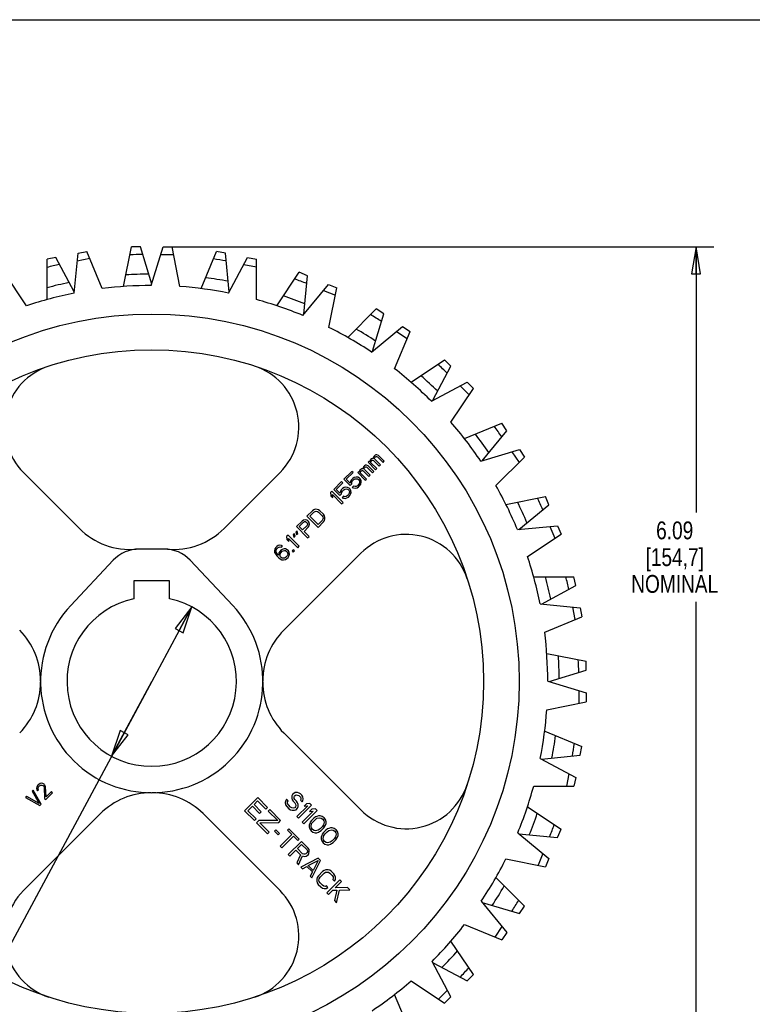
# Model space of a CAD drawing. Header units: inches. Extents: x 0 to 17, y 0 to 11.
# Tile 3 of 4: x 4.8 to 9.9, y 4.1 to 11. Entities that reach past the tile are written whole.
import ezdxf

# ---------------------------------------------------------------- set-up
doc = ezdxf.new("R2010")
doc.units = ezdxf.units.IN
doc.header["$LTSCALE"] = 0.935
doc.header["$MEASUREMENT"] = 0
doc.layers.get('0').update_dxf_attribs({"linetype": 'CONTINUOUS'})
doc.layers.add('ALL_FEATURES', color=7, linetype='CONTINUOUS')
doc.styles.get("Standard").update_dxf_attribs({"font": 'txt', "width": 0.8})
doc.styles.add('TEXTSTYLE_1', font='gdt', dxfattribs={"width": 0.8})
doc.dimstyles.new('DIMSTYLE_1', dxfattribs={"dimtxt": 0.125, "dimasz": 0.1875, "dimexe": 0.18, "dimexo": 0.0625, "dimgap": 0.09, "dimtad": 0, "dimtih": 1, "dimtoh": 1, "dimzin": 4, "dimdsep": 46, "dimtxsty": 'STANDARD', "dimblk": 'CLOSED', "dimblk1": 'CLOSED', "dimblk2": 'CLOSED', "dimcen": 0.09, "dimadec": 0, "dimazin": 0, "dimtp": 0.01, "dimtm": 0.01, "dimtfac": 1, "dimtofl": 0, "dimtmove": 0, "dimatfit": 3, "dimldrblk": 'CLOSED', "dimfxl": 1, "dimtolj": 1, "dimtzin": 4, "dimarcsym": 0})
doc.dimstyles.new('DIMSTYLE_2', dxfattribs={"dimtxt": 0.125, "dimasz": 0.1875, "dimexe": 0.18, "dimexo": 0.0625, "dimgap": 0.09, "dimtad": 0, "dimtih": 1, "dimtoh": 1, "dimzin": 4, "dimdsep": 46, "dimtxsty": 'STANDARD', "dimblk": 'CLOSED', "dimblk1": 'CLOSED', "dimblk2": 'CLOSED', "dimcen": 0.09, "dimadec": 0, "dimazin": 0, "dimtp": 0.01, "dimtm": 0.01, "dimtfac": 1, "dimtofl": 0, "dimtmove": 0, "dimatfit": 3, "dimldrblk": 'CLOSED', "dimfxl": 1, "dimtolj": 1, "dimtzin": 4, "dimarcsym": 0})

# ---------------------------------------------------------------- blocks, each defined once
blk = doc.blocks.new('_CLOSED')
at = {"color": 0, "linetype": 'BYBLOCK'}
for p, q in [((0, 0), (-1, 0.167)), ((-1, 0.167), (-1, -0.167)), ((-1, -0.167), (0, 0)), ((-1, 0), (0, 0))]:
    blk.add_line(p, q, dxfattribs=at)
blk = doc.blocks.new('*D1')
at = {"color": 3, "linetype": 'CONTINUOUS'}
for p, q in [((6.0059, 6.8844), (5.7242, 6.3617)), ((5.7242, 6.3617), (4.0276, 3.2138)), ((5.4425, 5.8391), (5.7242, 6.3617)), ((4.0276, 3.2138), (3.8401, 3.2138))]:
    blk.add_line(p, q, dxfattribs=at)
at = {"color": 3, "linetype": 'CONTINUOUS', "xscale": 0.1875, "yscale": 0.1875, "zscale": 0.1875}
for p, rotation in [((6.0059, 6.8844), 61.6771498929), ((5.4425, 5.8391), 241.6771498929)]:
    blk.add_blockref('_CLOSED', p, dxfattribs=dict(at, rotation=rotation))
at = {"color": 3, "linetype": 'CONTINUOUS', "insert": (3.5776, 3.2763), "char_height": 0.125, "width": 0.7, "attachment_point": 3, "line_spacing_factor": 0.9, "style": 'TEXTSTYLE_1'}
blk.add_mtext('{\\Fgdt;n}\\Ftxt;1.19\\P[30,2]\\PNOMINAL', dxfattribs=at)
blk = doc.blocks.new('*D2')
at = {"color": 3, "linetype": 'CONTINUOUS'}
for p, q in [((5.8662, 9.4074), (9.6644, 9.4074)), ((9.5394, 9.4074), (9.5394, 7.5463)), ((9.5394, 3.3161), (9.5394, 6.9213)), ((5.8662, 3.3161), (9.6644, 3.3161))]:
    blk.add_line(p, q, dxfattribs=at)
at = {"color": 3, "linetype": 'CONTINUOUS', "xscale": 0.1875, "yscale": 0.1875, "zscale": 0.1875}
for p, rotation in [((9.5394, 9.4074), 90), ((9.5394, 3.3161), 270)]:
    blk.add_blockref('_CLOSED', p, dxfattribs=dict(at, rotation=rotation))
at = {"color": 3, "linetype": 'CONTINUOUS', "insert": (9.3894, 7.4838), "char_height": 0.125, "width": 0.7, "attachment_point": 2, "line_spacing_factor": 0.9}
blk.add_mtext('6.09\\P[154,7]\\PNOMINAL', dxfattribs=at)

msp = doc.modelspace()

# ---------------------------------------------------------------- linework, layer by layer
at = {"color": 7, "linetype": 'CONTINUOUS'}
for p, q in [((0, 11), (17, 11)), ((5.7212, 9.1374), (5.8037, 9.4074)), ((5.8037, 9.4074), (5.8667, 9.4074)), ((5.9218, 9.1303), (5.8667, 9.4074)), ((5.1797, 9.0834), (5.208, 9.3644)), ((5.2026, 9.3103), (5.2901, 9.3277)), ((5.208, 9.3644), (5.2698, 9.3767)), ((5.3779, 9.1157), (5.2698, 9.3767)), ((5.7878, 9.3554), (5.8771, 9.3554)), ((6.2627, 9.0846), (6.3964, 9.3333)), ((6.3964, 9.3333), (6.4582, 9.3211)), ((6.4582, 9.0386), (6.4582, 9.3211)), ((6.3706, 9.2855), (6.4582, 9.2681)), ((4.8473, 8.9952), (4.6904, 9.2301)), ((6.7836, 8.9273), (6.9632, 9.1451)), ((6.9632, 9.1451), (7.0214, 9.121)), ((6.9663, 8.844), (7.0214, 9.121)), ((6.9286, 9.1032), (7.0111, 9.069)), ((7.2637, 8.6713), (7.4824, 8.8499)), ((7.4824, 8.8499), (7.5348, 8.8149)), ((7.4267, 8.554), (7.5348, 8.8149)), ((7.4403, 8.8155), (7.5145, 8.766)), ((7.6847, 8.3266), (7.934, 8.4591)), ((7.8861, 8.4336), (7.9491, 8.3705)), ((7.934, 8.4591), (7.9786, 8.4146)), ((7.8216, 8.1797), (7.9786, 8.4146)), ((7.2826, 7.9412), (7.2794, 7.9346)), ((7.2891, 7.9476), (7.2826, 7.9412)), ((7.2876, 7.9329), (7.2924, 7.9378)), ((7.2956, 7.9508), (7.2891, 7.9476)), ((7.2924, 7.9378), (7.2973, 7.9394)), ((7.3021, 7.9508), (7.2956, 7.9508)), ((7.2973, 7.9394), (7.3006, 7.9393)), ((7.3006, 7.9393), (7.3055, 7.9376)), ((7.3136, 7.9457), (7.3021, 7.9508)), ((7.3055, 7.9376), (7.3453, 7.8979)), ((7.3534, 7.906), (7.3136, 7.9457)), ((8.0304, 7.9063), (8.3007, 7.9877)), ((8.136, 7.7356), (8.3357, 7.9353)), ((8.2487, 7.972), (8.2983, 7.8979)), ((8.3007, 7.9877), (8.3357, 7.9353)), ((7.2097, 7.8682), (7.2065, 7.8617)), ((7.2161, 7.8747), (7.2097, 7.8682)), ((7.2227, 7.8779), (7.2161, 7.8747)), ((7.2195, 7.8649), (7.2244, 7.8664)), ((7.2292, 7.8779), (7.2227, 7.8779)), ((7.2244, 7.8664), (7.2277, 7.8664)), ((7.2277, 7.8664), (7.2326, 7.8647)), ((7.2407, 7.8728), (7.2292, 7.8779)), ((7.2485, 7.9071), (7.2404, 7.899)), ((7.2404, 7.899), (7.2934, 7.8461)), ((7.2804, 7.8331), (7.2407, 7.8728)), ((7.2535, 7.9022), (7.2485, 7.9071)), ((7.2567, 7.9152), (7.2534, 7.9087)), ((7.2534, 7.9087), (7.2535, 7.9022)), ((7.2631, 7.9217), (7.2567, 7.9152)), ((7.2601, 7.9021), (7.2633, 7.9086)), ((7.2601, 7.8955), (7.2601, 7.9021)), ((7.3015, 7.8542), (7.2601, 7.8955)), ((7.2696, 7.9249), (7.2631, 7.9217)), ((7.2633, 7.9086), (7.2665, 7.9119)), ((7.2665, 7.9119), (7.2714, 7.9134)), ((7.2795, 7.9248), (7.2696, 7.9249)), ((7.2714, 7.9134), (7.2747, 7.9134)), ((7.2747, 7.9134), (7.2796, 7.9117)), ((7.2794, 7.9346), (7.2795, 7.9248)), ((7.2796, 7.9117), (7.3193, 7.872)), ((7.286, 7.928), (7.2876, 7.9329)), ((7.286, 7.9247), (7.286, 7.928)), ((7.2877, 7.9198), (7.286, 7.9247)), ((7.3274, 7.8801), (7.2877, 7.9198)), ((7.3193, 7.872), (7.3274, 7.8801)), ((7.3453, 7.8979), (7.3534, 7.906)), ((4.8248, 7.8268), (5.2173, 7.4343)), ((6.2311, 7.4343), (6.6236, 7.8268)), ((7.1265, 7.8347), (7.0714, 7.7796)), ((7.0878, 7.7795), (7.1348, 7.8265)), ((7.1348, 7.8265), (7.1265, 7.8347)), ((7.1756, 7.8342), (7.1675, 7.8261)), ((7.1675, 7.8261), (7.2205, 7.7731)), ((7.1806, 7.8292), (7.1756, 7.8342)), ((7.1837, 7.8423), (7.1805, 7.8358)), ((7.1805, 7.8358), (7.1806, 7.8292)), ((7.1902, 7.8488), (7.1837, 7.8423)), ((7.1871, 7.8292), (7.1904, 7.8357)), ((7.1872, 7.8226), (7.1871, 7.8292)), ((7.2286, 7.7812), (7.1872, 7.8226)), ((7.1967, 7.852), (7.1902, 7.8488)), ((7.1904, 7.8357), (7.1936, 7.8389)), ((7.1936, 7.8389), (7.1985, 7.8405)), ((7.2066, 7.8519), (7.1967, 7.852)), ((7.1985, 7.8405), (7.2018, 7.8405)), ((7.2018, 7.8405), (7.2067, 7.8388)), ((7.2065, 7.8617), (7.2066, 7.8519)), ((7.2067, 7.8388), (7.2464, 7.7991)), ((7.2131, 7.8551), (7.2147, 7.86)), ((7.2131, 7.8518), (7.2131, 7.8551)), ((7.2148, 7.8469), (7.2131, 7.8518)), ((7.2147, 7.86), (7.2195, 7.8649)), ((7.2545, 7.8072), (7.2148, 7.8469)), ((7.2326, 7.8647), (7.2723, 7.825)), ((7.2464, 7.7991), (7.2545, 7.8072)), ((7.2723, 7.825), (7.2804, 7.8331)), ((7.2934, 7.8461), (7.3015, 7.8542)), ((7.0552, 7.7634), (7.0001, 7.7083)), ((7.0165, 7.7082), (7.0635, 7.7552)), ((7.0635, 7.7552), (7.0552, 7.7634)), ((7.0714, 7.7796), (7.1144, 7.7366)), ((7.1143, 7.753), (7.0878, 7.7795)), ((7.1174, 7.766), (7.1143, 7.753)), ((7.1144, 7.7366), (7.1258, 7.7479)), ((7.1238, 7.7758), (7.1174, 7.766)), ((7.1336, 7.7855), (7.1238, 7.7758)), ((7.1258, 7.7479), (7.1273, 7.7594)), ((7.1273, 7.7594), (7.1321, 7.7675)), ((7.139, 7.7314), (7.1293, 7.7217)), ((7.1321, 7.7675), (7.1418, 7.7773)), ((7.1433, 7.792), (7.1336, 7.7855)), ((7.1489, 7.7281), (7.139, 7.7314)), ((7.1418, 7.7773), (7.15, 7.7821)), ((7.1564, 7.7951), (7.1433, 7.792)), ((7.1571, 7.7296), (7.1489, 7.7281)), ((7.15, 7.7821), (7.1581, 7.7836)), ((7.1679, 7.7934), (7.1564, 7.7951)), ((7.1652, 7.7344), (7.1571, 7.7296)), ((7.1581, 7.7836), (7.1664, 7.7819)), ((7.1749, 7.7442), (7.1652, 7.7344)), ((7.1664, 7.7819), (7.1729, 7.7786)), ((7.1794, 7.7883), (7.1679, 7.7934)), ((7.1729, 7.7786), (7.1762, 7.7753)), ((7.1735, 7.7262), (7.1832, 7.7359)), ((7.1798, 7.7523), (7.1749, 7.7442)), ((7.1762, 7.7753), (7.1796, 7.7687)), ((7.186, 7.7817), (7.1794, 7.7883)), ((7.1796, 7.7687), (7.1813, 7.7605)), ((7.1813, 7.7605), (7.1798, 7.7523)), ((7.1832, 7.7359), (7.1897, 7.7456)), ((7.191, 7.7702), (7.186, 7.7817)), ((7.1897, 7.7456), (7.1928, 7.7587)), ((7.1928, 7.7587), (7.191, 7.7702)), ((7.2205, 7.7731), (7.2286, 7.7812)), ((6.9871, 7.6954), (6.9774, 7.6856)), ((6.9774, 7.6856), (6.9793, 7.6643)), ((6.9793, 7.6643), (6.9925, 7.6511)), ((7.0649, 7.6176), (6.9871, 7.6954)), ((6.9925, 7.6511), (6.9907, 7.6724)), ((6.9907, 7.6724), (7.0552, 7.6079)), ((7.0001, 7.7083), (7.0431, 7.6653)), ((7.043, 7.6817), (7.0165, 7.7082)), ((7.0461, 7.6947), (7.043, 7.6817)), ((7.0431, 7.6653), (7.0545, 7.6766)), ((7.0525, 7.7045), (7.0461, 7.6947)), ((7.0623, 7.7142), (7.0525, 7.7045)), ((7.0545, 7.6766), (7.056, 7.6881)), ((7.056, 7.6881), (7.0608, 7.6962)), ((7.0677, 7.6601), (7.058, 7.6504)), ((7.0608, 7.6962), (7.0705, 7.706)), ((7.072, 7.7207), (7.0623, 7.7142)), ((7.0776, 7.6568), (7.0677, 7.6601)), ((7.0705, 7.706), (7.0787, 7.7108)), ((7.0851, 7.7238), (7.072, 7.7207)), ((7.0787, 7.7108), (7.0868, 7.7123)), ((7.0966, 7.7221), (7.0851, 7.7238)), ((7.0939, 7.6631), (7.0858, 7.6583)), ((7.0868, 7.7123), (7.0951, 7.7106)), ((7.1036, 7.6729), (7.0939, 7.6631)), ((7.0951, 7.7106), (7.1016, 7.7073)), ((7.1081, 7.717), (7.0966, 7.7221)), ((7.1016, 7.7073), (7.1049, 7.704)), ((7.1022, 7.6549), (7.1119, 7.6646)), ((7.1085, 7.681), (7.1036, 7.6729)), ((7.1049, 7.704), (7.1083, 7.6974)), ((7.1147, 7.7104), (7.1081, 7.717)), ((7.1083, 7.6974), (7.11, 7.6892)), ((7.11, 7.6892), (7.1085, 7.681)), ((7.1119, 7.6646), (7.1184, 7.6743)), ((7.1197, 7.6989), (7.1147, 7.7104)), ((7.1184, 7.6743), (7.1215, 7.6874)), ((7.1215, 7.6874), (7.1197, 7.6989)), ((7.1293, 7.7217), (7.1392, 7.7183)), ((7.1392, 7.7183), (7.1507, 7.7166)), ((7.1507, 7.7166), (7.1637, 7.7197)), ((7.1637, 7.7197), (7.1735, 7.7262)), ((7.0552, 7.6079), (7.0649, 7.6176)), ((7.058, 7.6504), (7.0679, 7.647)), ((7.0679, 7.647), (7.0794, 7.6453)), ((7.0858, 7.6583), (7.0776, 7.6568)), ((7.0794, 7.6453), (7.0924, 7.6484)), ((7.0924, 7.6484), (7.1022, 7.6549)), ((6.851, 7.5592), (6.8121, 7.5204)), ((6.8318, 7.5201), (6.8609, 7.5493)), ((6.8608, 7.5657), (6.851, 7.5592)), ((6.8706, 7.5689), (6.8608, 7.5657)), ((6.8609, 7.5493), (6.8691, 7.5541)), ((6.8691, 7.5541), (6.8773, 7.5557)), ((6.8837, 7.5687), (6.8706, 7.5689)), ((6.8773, 7.5557), (6.8855, 7.554)), ((6.8935, 7.5654), (6.8837, 7.5687)), ((6.8855, 7.554), (6.8937, 7.549)), ((6.9034, 7.5587), (6.8935, 7.5654)), ((6.8937, 7.549), (6.9185, 7.5241)), ((6.9283, 7.5339), (6.9034, 7.5587)), ((6.9185, 7.5241), (6.9235, 7.5159)), ((6.9349, 7.524), (6.9283, 7.5339)), ((6.9383, 7.5141), (6.9349, 7.524)), ((6.7781, 7.4863), (6.7392, 7.4474)), ((6.7572, 7.4489), (6.788, 7.4797)), ((6.7879, 7.4928), (6.7781, 7.4863)), ((6.8128, 7.4548), (6.782, 7.4241)), ((6.7993, 7.4943), (6.7879, 7.4928)), ((6.788, 7.4797), (6.7945, 7.4829)), ((6.7945, 7.4829), (6.8011, 7.4828)), ((6.8108, 7.4925), (6.7993, 7.4943)), ((6.8011, 7.4828), (6.8076, 7.4795)), ((6.8076, 7.4795), (6.8126, 7.4745)), ((6.8174, 7.4892), (6.8108, 7.4925)), ((6.8121, 7.5204), (6.8899, 7.4426)), ((6.8126, 7.4745), (6.816, 7.4679)), ((6.816, 7.4614), (6.8128, 7.4548)), ((6.816, 7.4679), (6.816, 7.4614)), ((6.824, 7.4826), (6.8174, 7.4892)), ((6.8211, 7.4433), (6.8276, 7.4531)), ((6.8273, 7.476), (6.824, 7.4826)), ((6.8291, 7.4645), (6.8273, 7.476)), ((6.8276, 7.4531), (6.8291, 7.4645)), ((6.8897, 7.4622), (6.8318, 7.5201)), ((6.9189, 7.4914), (6.8897, 7.4622)), ((6.8899, 7.4426), (6.9288, 7.4815)), ((6.9237, 7.4995), (6.9189, 7.4914)), ((6.9235, 7.5159), (6.9253, 7.5077)), ((6.9253, 7.5077), (6.9237, 7.4995)), ((6.9288, 7.4815), (6.9352, 7.4912)), ((6.9352, 7.4912), (6.9384, 7.501)), ((6.9384, 7.501), (6.9383, 7.5141)), ((8.2874, 7.4267), (8.5684, 7.4538)), ((8.5684, 7.4538), (8.5926, 7.3956)), ((6.6793, 7.3875), (6.6695, 7.3778)), ((6.757, 7.3097), (6.6793, 7.3875)), ((6.7233, 7.3985), (6.7152, 7.3904)), ((6.7152, 7.3904), (6.7203, 7.3723)), ((6.7285, 7.3804), (6.7233, 7.3985)), ((6.7428, 7.4179), (6.7347, 7.4098)), ((6.7347, 7.4098), (6.7398, 7.3918)), ((6.7392, 7.4474), (6.817, 7.3697)), ((6.7398, 7.3918), (6.7479, 7.3999)), ((6.7479, 7.3999), (6.7428, 7.4179)), ((6.782, 7.4241), (6.7572, 7.4489)), ((6.792, 7.4141), (6.8211, 7.4433)), ((6.8267, 7.3794), (6.792, 7.4141)), ((8.3577, 7.2387), (8.5926, 7.3956)), ((8.5144, 7.4486), (8.5485, 7.3662)), ((6.6096, 7.3145), (6.5999, 7.3081)), ((6.6227, 7.3177), (6.6096, 7.3145)), ((6.6342, 7.3159), (6.6227, 7.3177)), ((6.6407, 7.3126), (6.6342, 7.3159)), ((6.6695, 7.3778), (6.6714, 7.3564)), ((6.6714, 7.3564), (6.6846, 7.3432)), ((6.6846, 7.3432), (6.6828, 7.3645)), ((6.6828, 7.3645), (6.7473, 7.3)), ((6.7203, 7.3723), (6.7285, 7.3804)), ((6.817, 7.3697), (6.8267, 7.3794)), ((6.5869, 7.2918), (6.5838, 7.2788)), ((6.5838, 7.2788), (6.5855, 7.2673)), ((6.5855, 7.2673), (6.5906, 7.2558)), ((6.5934, 7.3016), (6.5869, 7.2918)), ((6.5906, 7.2558), (6.6005, 7.2426)), ((6.5999, 7.3081), (6.5934, 7.3016)), ((6.5953, 7.277), (6.5968, 7.2852)), ((6.597, 7.2688), (6.5953, 7.277)), ((6.5968, 7.2852), (6.6, 7.2917)), ((6.6003, 7.2622), (6.597, 7.2688)), ((6.6, 7.2917), (6.6097, 7.3014)), ((6.6086, 7.2507), (6.6003, 7.2622)), ((6.612, 7.2474), (6.6086, 7.2507)), ((6.6097, 7.3014), (6.6163, 7.3046)), ((6.6151, 7.2637), (6.612, 7.2474)), ((6.6215, 7.2735), (6.6151, 7.2637)), ((6.6163, 7.3046), (6.6244, 7.3062)), ((6.6296, 7.2816), (6.6215, 7.2735)), ((6.6234, 7.2489), (6.6249, 7.2571)), ((6.6235, 7.2423), (6.6234, 7.2489)), ((6.6244, 7.3062), (6.6326, 7.3045)), ((6.6249, 7.2571), (6.6282, 7.2636)), ((6.6282, 7.2636), (6.6395, 7.2749)), ((6.6394, 7.288), (6.6296, 7.2816)), ((6.6326, 7.3045), (6.6407, 7.3126)), ((6.6524, 7.2911), (6.6394, 7.288)), ((6.6395, 7.2749), (6.646, 7.2781)), ((6.646, 7.2781), (6.6542, 7.2797)), ((7.1893, 7.2612), (6.6496, 6.7215)), ((6.6623, 7.291), (6.6524, 7.2911)), ((6.6542, 7.2797), (6.6607, 7.2796)), ((6.6607, 7.2796), (6.6673, 7.2763)), ((6.6738, 7.286), (6.6623, 7.291)), ((6.6673, 7.2763), (6.6723, 7.2713)), ((6.6723, 7.2713), (6.6756, 7.2647)), ((6.6758, 7.2483), (6.6726, 7.2418)), ((6.682, 7.2777), (6.6738, 7.286)), ((6.6756, 7.2647), (6.6774, 7.2565)), ((6.6774, 7.2565), (6.6758, 7.2483)), ((6.6871, 7.2662), (6.682, 7.2777)), ((6.6857, 7.2417), (6.6888, 7.2547)), ((6.6888, 7.2547), (6.6871, 7.2662)), ((6.7164, 7.2856), (6.7082, 7.2775)), ((6.7082, 7.2775), (6.7165, 7.2692)), ((6.7246, 7.2773), (6.7164, 7.2856)), ((6.7165, 7.2692), (6.7246, 7.2773)), ((6.7473, 7.3), (6.757, 7.3097)), ((6.6005, 7.2426), (6.6121, 7.231)), ((6.6121, 7.231), (6.6253, 7.221)), ((6.6268, 7.2357), (6.6235, 7.2423)), ((6.6253, 7.221), (6.6368, 7.216)), ((6.6318, 7.2308), (6.6268, 7.2357)), ((6.6384, 7.2274), (6.6318, 7.2308)), ((6.6368, 7.216), (6.6483, 7.2142)), ((6.6466, 7.2257), (6.6384, 7.2274)), ((6.6547, 7.2273), (6.6466, 7.2257)), ((6.6483, 7.2142), (6.6614, 7.2174)), ((6.6613, 7.2305), (6.6547, 7.2273)), ((6.6726, 7.2418), (6.6613, 7.2305)), ((6.6614, 7.2174), (6.6711, 7.2238)), ((6.6711, 7.2238), (6.6793, 7.2319)), ((6.6793, 7.2319), (6.6857, 7.2417)), ((8.4459, 6.9062), (8.7268, 6.8779)), ((8.6728, 6.8834), (8.6902, 6.7959)), ((8.7268, 6.8779), (8.7391, 6.8161)), ((8.4782, 6.7081), (8.7391, 6.8161)), ((8.4999, 6.3648), (8.7699, 6.2822)), ((8.7179, 6.2981), (8.7179, 6.2089)), ((8.7699, 6.2822), (8.7699, 6.2192)), ((8.4928, 6.1641), (8.7699, 6.2192)), ((6.6496, 6.002), (7.1893, 5.4623)), ((8.4471, 5.8232), (8.6958, 5.6896)), ((8.648, 5.7153), (8.6306, 5.6278)), ((8.6958, 5.6896), (8.6835, 5.6278)), ((4.8932, 5.6019), (4.8853, 5.594)), ((4.8853, 5.594), (4.9345, 5.5075)), ((4.9498, 5.5029), (4.8932, 5.6019)), ((4.9188, 5.6242), (4.9168, 5.6156)), ((4.9168, 5.6156), (4.9181, 5.6037)), ((4.9181, 5.6037), (4.9234, 5.5957)), ((4.9265, 5.6352), (4.9188, 5.6242)), ((4.9234, 5.5957), (4.9301, 5.6023)), ((4.9318, 5.6405), (4.9265, 5.6352)), ((4.9277, 5.61), (4.9284, 5.6173)), ((4.9301, 5.6023), (4.9277, 5.61)), ((4.9284, 5.6173), (4.9334, 5.6256)), ((4.9414, 5.6468), (4.9318, 5.6405)), ((4.9334, 5.6256), (4.9387, 5.6309)), ((4.9387, 5.6309), (4.947, 5.6359)), ((4.95, 5.6488), (4.9414, 5.6468)), ((4.947, 5.6359), (4.9543, 5.6365)), ((4.962, 5.6475), (4.95, 5.6488)), ((4.9543, 5.6365), (4.9619, 5.6342)), ((4.9619, 5.6342), (4.9653, 5.6309)), ((4.9699, 5.6422), (4.962, 5.6475)), ((4.9653, 5.6309), (4.9692, 5.6217)), ((4.9692, 5.6217), (4.9734, 5.5431)), ((4.9732, 5.6389), (4.9699, 5.6422)), ((4.9785, 5.631), (4.9732, 5.6389)), ((4.9808, 5.6233), (4.9785, 5.631)), ((4.984, 5.5537), (4.9808, 5.6233)), ((5.0212, 5.5909), (4.984, 5.5537)), ((5.0295, 5.5826), (5.0212, 5.5909)), ((8.4011, 5.6278), (8.6835, 5.6278)), ((4.8481, 5.5568), (4.8401, 5.5488)), ((4.8401, 5.5488), (4.9391, 5.4923)), ((4.9345, 5.5075), (4.8481, 5.5568)), ((4.9734, 5.5431), (4.9817, 5.5348)), ((4.9817, 5.5348), (5.0295, 5.5826)), ((6.4667, 5.5486), (6.3748, 5.4566)), ((6.441, 5.4999), (6.4664, 5.5253)), ((6.4664, 5.5253), (6.5239, 5.4679)), ((6.5356, 5.4796), (6.4667, 5.5486)), ((6.663, 5.5289), (6.6589, 5.5134)), ((6.6689, 5.5386), (6.663, 5.5289)), ((6.6804, 5.5271), (6.6689, 5.5386)), ((6.6764, 5.5194), (6.6804, 5.5271)), ((6.7059, 5.5603), (6.7057, 5.5448)), ((6.7057, 5.5448), (6.7095, 5.5333)), ((6.7118, 5.57), (6.7059, 5.5603)), ((6.7095, 5.5333), (6.7152, 5.5236)), ((6.7196, 5.5779), (6.7118, 5.57)), ((6.7152, 5.5236), (6.7267, 5.5121)), ((6.7293, 5.5838), (6.7196, 5.5779)), ((6.7213, 5.5527), (6.7252, 5.5605)), ((6.7231, 5.5431), (6.7213, 5.5527)), ((6.7269, 5.5354), (6.7231, 5.5431)), ((6.7252, 5.5605), (6.7291, 5.5644)), ((6.7384, 5.5239), (6.7269, 5.5354)), ((6.7291, 5.5644), (6.7369, 5.5684)), ((6.7448, 5.5839), (6.7293, 5.5838)), ((6.7369, 5.5684), (6.7466, 5.5665)), ((6.746, 5.5123), (6.7384, 5.5239)), ((6.7564, 5.5802), (6.7448, 5.5839)), ((6.7466, 5.5665), (6.7543, 5.5628)), ((6.7543, 5.5628), (6.7658, 5.5513)), ((6.766, 5.5745), (6.7564, 5.5802)), ((6.7658, 5.5513), (6.7696, 5.5436)), ((6.7756, 5.5649), (6.766, 5.5745)), ((6.7695, 5.5358), (6.7675, 5.53)), ((6.7675, 5.53), (6.779, 5.5185)), ((6.7696, 5.5436), (6.7695, 5.5358)), ((6.7832, 5.5534), (6.7756, 5.5649)), ((6.779, 5.5185), (6.7829, 5.5263)), ((6.7829, 5.5263), (6.785, 5.5399)), ((6.785, 5.5399), (6.7832, 5.5534)), ((4.9391, 5.4923), (4.9498, 5.5029)), ((6.3748, 5.4566), (6.4437, 5.3877)), ((6.398, 5.4569), (6.4293, 5.4882)), ((6.4554, 5.3994), (6.398, 5.4569)), ((6.4293, 5.4882), (6.4791, 5.4384)), ((6.4908, 5.4501), (6.441, 5.4999)), ((6.5239, 5.4679), (6.5356, 5.4796)), ((6.5509, 5.4643), (6.5412, 5.4545)), ((6.5412, 5.4545), (6.6082, 5.3875)), ((6.6275, 5.3877), (6.5509, 5.4643)), ((6.6589, 5.5134), (6.6626, 5.4979)), ((6.6626, 5.4979), (6.6703, 5.4864)), ((6.6703, 5.4864), (6.6856, 5.4711)), ((6.6763, 5.5077), (6.6764, 5.5194)), ((6.682, 5.4981), (6.6763, 5.5077)), ((6.6973, 5.4828), (6.682, 5.4981)), ((6.6856, 5.4711), (6.6971, 5.4635)), ((6.6971, 5.4635), (6.7087, 5.4597)), ((6.7069, 5.4771), (6.6973, 5.4828)), ((6.7166, 5.4753), (6.7069, 5.4771)), ((6.7087, 5.4597), (6.7242, 5.4599)), ((6.7263, 5.4773), (6.7166, 5.4753)), ((6.7242, 5.4599), (6.7358, 5.4639)), ((6.7322, 5.4832), (6.7263, 5.4773)), ((6.7267, 5.5121), (6.7324, 5.5025)), ((6.7342, 5.4929), (6.7322, 5.4832)), ((6.7324, 5.5025), (6.7342, 5.4929)), ((6.7358, 5.4639), (6.7456, 5.4736)), ((6.8174, 5.4918), (6.7411, 5.4155)), ((6.7456, 5.4736), (6.7496, 5.4853)), ((6.7498, 5.5008), (6.746, 5.5123)), ((6.7496, 5.4853), (6.7498, 5.5008)), ((6.7526, 5.404), (6.8445, 5.496)), ((6.8557, 5.4535), (6.7794, 5.3772)), ((6.7909, 5.3657), (6.8828, 5.4577)), ((6.8079, 5.5053), (6.7922, 5.4896)), ((6.7922, 5.4896), (6.8174, 5.4918)), ((6.833, 5.5075), (6.8079, 5.5053)), ((6.8462, 5.467), (6.8305, 5.4513)), ((6.8305, 5.4513), (6.8557, 5.4535)), ((6.8445, 5.496), (6.833, 5.5075)), ((6.8713, 5.4692), (6.8462, 5.467)), ((6.8828, 5.4577), (6.8713, 5.4692)), ((5.3645, 5.4363), (4.8248, 4.8966)), ((6.6236, 4.8966), (6.084, 5.4363)), ((6.4437, 5.3877), (6.4554, 5.3994)), ((6.4747, 5.388), (6.459, 5.3724)), ((6.6082, 5.3875), (6.4747, 5.388)), ((6.4791, 5.4384), (6.4908, 5.4501)), ((6.6139, 5.374), (6.6275, 5.3877)), ((6.7411, 5.4155), (6.7526, 5.404)), ((6.8434, 5.3876), (6.8355, 5.3759)), ((6.861, 5.4052), (6.8434, 5.3876)), ((6.8549, 5.38), (6.8686, 5.3937)), ((6.8727, 5.4131), (6.861, 5.4052)), ((6.8686, 5.3937), (6.8823, 5.4035)), ((6.8805, 5.417), (6.8727, 5.4131)), ((6.8921, 5.421), (6.8805, 5.417)), ((6.8823, 5.4035), (6.9017, 5.4075)), ((6.9037, 5.4211), (6.8921, 5.421)), ((6.9017, 5.4075), (6.9113, 5.4057)), ((6.9192, 5.4174), (6.9037, 5.4211)), ((6.9113, 5.4057), (6.9229, 5.3981)), ((6.9326, 5.4079), (6.9192, 5.4174)), ((6.9229, 5.3981), (6.9305, 5.3866)), ((6.9305, 5.3866), (6.9323, 5.3769)), ((6.9422, 5.3944), (6.9326, 5.4079)), ((6.9459, 5.379), (6.9422, 5.3944)), ((6.459, 5.3724), (6.5356, 5.2958)), ((6.4822, 5.3726), (6.6139, 5.374)), ((6.5474, 5.3075), (6.4822, 5.3726)), ((6.594, 5.3235), (6.5842, 5.3137)), ((6.5842, 5.3137), (6.611, 5.2869)), ((6.6208, 5.2967), (6.594, 5.3235)), ((6.685, 5.3302), (6.6752, 5.3205)), ((6.6752, 5.3205), (6.7059, 5.2898)), ((6.7578, 5.2575), (6.685, 5.3302)), ((6.7794, 5.3772), (6.7909, 5.3657)), ((6.8276, 5.3565), (6.8275, 5.3448)), ((6.8275, 5.3448), (6.8312, 5.3294)), ((6.8316, 5.3681), (6.8276, 5.3565)), ((6.8312, 5.3294), (6.8407, 5.316)), ((6.8355, 5.3759), (6.8316, 5.3681)), ((6.8407, 5.316), (6.8542, 5.3064)), ((6.841, 5.3469), (6.8451, 5.3663)), ((6.8429, 5.3373), (6.841, 5.3469)), ((6.8505, 5.3257), (6.8429, 5.3373)), ((6.8451, 5.3663), (6.8549, 5.38)), ((6.862, 5.3181), (6.8505, 5.3257)), ((6.8717, 5.3163), (6.862, 5.3181)), ((6.8911, 5.3204), (6.8717, 5.3163)), ((6.9047, 5.3302), (6.8911, 5.3204)), ((6.9006, 5.3108), (6.9123, 5.3186)), ((6.9184, 5.3439), (6.9047, 5.3302)), ((6.9123, 5.3186), (6.9299, 5.3362)), ((6.9282, 5.3575), (6.9184, 5.3439)), ((6.9453, 5.3209), (6.9277, 5.3033)), ((6.9323, 5.3769), (6.9282, 5.3575)), ((6.9299, 5.3362), (6.9378, 5.3479)), ((6.9378, 5.3479), (6.9418, 5.3557)), ((6.9418, 5.3557), (6.9458, 5.3674)), ((6.957, 5.3288), (6.9453, 5.3209)), ((6.9458, 5.3674), (6.9459, 5.379)), ((6.9529, 5.3094), (6.9665, 5.3192)), ((6.9647, 5.3327), (6.957, 5.3288)), ((6.9764, 5.3367), (6.9647, 5.3327)), ((6.9665, 5.3192), (6.9859, 5.3233)), ((6.988, 5.3369), (6.9764, 5.3367)), ((6.9859, 5.3233), (6.9956, 5.3215)), ((7.0034, 5.3331), (6.988, 5.3369)), ((6.9956, 5.3215), (7.0071, 5.3138)), ((7.0169, 5.3236), (7.0034, 5.3331)), ((7.0071, 5.3138), (7.0147, 5.3023)), ((7.0264, 5.3102), (7.0169, 5.3236)), ((6.5356, 5.2958), (6.5474, 5.3075)), ((6.611, 5.2869), (6.6208, 5.2967)), ((6.7059, 5.2898), (6.6237, 5.2077)), ((6.6352, 5.1962), (6.7174, 5.2783)), ((6.7174, 5.2783), (6.748, 5.2477)), ((6.748, 5.2477), (6.7578, 5.2575)), ((6.8542, 5.3064), (6.8696, 5.3027)), ((6.8696, 5.3027), (6.8812, 5.3028)), ((6.8812, 5.3028), (6.8929, 5.3068)), ((6.8929, 5.3068), (6.9006, 5.3108)), ((6.9119, 5.2722), (6.9117, 5.2606)), ((6.9117, 5.2606), (6.9154, 5.2451)), ((6.9158, 5.2838), (6.9119, 5.2722)), ((6.9154, 5.2451), (6.925, 5.2317)), ((6.9198, 5.2916), (6.9158, 5.2838)), ((6.9277, 5.3033), (6.9198, 5.2916)), ((6.9253, 5.2627), (6.9294, 5.2821)), ((6.9271, 5.253), (6.9253, 5.2627)), ((6.9348, 5.2415), (6.9271, 5.253)), ((6.9294, 5.2821), (6.9392, 5.2957)), ((6.9392, 5.2957), (6.9529, 5.3094)), ((6.989, 5.2459), (6.9753, 5.2361)), ((7.0027, 5.2596), (6.989, 5.2459)), ((6.9966, 5.2344), (7.0142, 5.252)), ((7.0125, 5.2732), (7.0027, 5.2596)), ((7.0166, 5.2926), (7.0125, 5.2732)), ((7.0142, 5.252), (7.0221, 5.2637)), ((7.0147, 5.3023), (7.0166, 5.2926)), ((7.0221, 5.2637), (7.026, 5.2715)), ((7.026, 5.2715), (7.03, 5.2831)), ((7.0301, 5.2947), (7.0264, 5.3102)), ((7.03, 5.2831), (7.0301, 5.2947)), ((8.2897, 5.3024), (8.5076, 5.1228)), ((6.6237, 5.2077), (6.6352, 5.1962)), ((6.7731, 5.2421), (6.6812, 5.1502)), ((6.6927, 5.1387), (6.7337, 5.1798)), ((6.7337, 5.1798), (6.7663, 5.1472)), ((6.7455, 5.1915), (6.7748, 5.2209)), ((6.7819, 5.1552), (6.7455, 5.1915)), ((6.8191, 5.1962), (6.7731, 5.2421)), ((6.7748, 5.2209), (6.8112, 5.1845)), ((6.8112, 5.1845), (6.815, 5.1768)), ((6.815, 5.1768), (6.8149, 5.169)), ((6.8267, 5.1847), (6.8191, 5.1962)), ((6.8285, 5.1711), (6.8267, 5.1847)), ((6.925, 5.2317), (6.9384, 5.2222)), ((6.9463, 5.2338), (6.9348, 5.2415)), ((6.9384, 5.2222), (6.9539, 5.2184)), ((6.9559, 5.232), (6.9463, 5.2338)), ((6.9539, 5.2184), (6.9655, 5.2186)), ((6.9753, 5.2361), (6.9559, 5.232)), ((6.9655, 5.2186), (6.9771, 5.2226)), ((6.9771, 5.2226), (6.9849, 5.2265)), ((6.9849, 5.2265), (6.9966, 5.2344)), ((6.6812, 5.1502), (6.6927, 5.1387)), ((6.7663, 5.1472), (6.7405, 5.0909)), ((6.7539, 5.0775), (6.7817, 5.1397)), ((6.8918, 5.1234), (6.7693, 5.0621)), ((6.7817, 5.1397), (6.7933, 5.1359)), ((6.7896, 5.1514), (6.7819, 5.1552)), ((6.7973, 5.1514), (6.7896, 5.1514)), ((6.7933, 5.1359), (6.8068, 5.138)), ((6.8051, 5.1554), (6.7973, 5.1514)), ((6.8109, 5.1613), (6.8051, 5.1554)), ((6.8068, 5.138), (6.8146, 5.142)), ((6.8149, 5.169), (6.8109, 5.1613)), ((6.8146, 5.142), (6.8224, 5.1498)), ((6.8216, 5.0724), (6.8917, 5.1079)), ((6.8224, 5.1498), (6.8264, 5.1576)), ((6.8264, 5.1576), (6.8285, 5.1711)), ((6.8459, 4.9855), (6.9071, 5.1081)), ((6.8917, 5.1079), (6.8561, 5.0379)), ((6.9071, 5.1081), (6.8918, 5.1234)), ((8.2064, 5.1197), (8.4835, 5.0646)), ((8.4657, 5.1573), (8.4315, 5.0749)), ((8.5076, 5.1228), (8.4835, 5.0646)), ((6.7405, 5.0909), (6.7539, 5.0775)), ((6.7693, 5.0621), (6.7808, 5.0506)), ((6.7808, 5.0506), (6.8119, 5.0664)), ((6.8119, 5.0664), (6.8502, 5.0281)), ((6.8561, 5.0379), (6.8216, 5.0724)), ((6.9335, 5.0387), (6.9218, 5.0308)), ((6.9452, 5.0427), (6.9335, 5.0387)), ((6.9606, 5.0429), (6.9452, 5.0427)), ((6.9722, 5.0391), (6.9606, 5.0429)), ((6.9838, 5.0315), (6.9722, 5.0391)), ((6.8502, 5.0281), (6.8344, 4.997)), ((6.8344, 4.997), (6.8459, 4.9855)), ((6.8806, 4.9782), (6.8805, 4.9627)), ((6.8846, 4.9898), (6.8806, 4.9782)), ((6.8925, 5.0015), (6.8846, 4.9898)), ((6.9218, 5.0308), (6.8925, 5.0015)), ((6.896, 4.9706), (6.8981, 4.9803)), ((6.8979, 4.9609), (6.896, 4.9706)), ((6.8981, 4.9803), (6.904, 4.99)), ((6.904, 4.99), (6.9333, 5.0193)), ((6.9333, 5.0193), (6.943, 5.0253)), ((6.943, 5.0253), (6.9527, 5.0273)), ((7.0431, 4.9721), (6.9512, 4.8802)), ((6.9527, 5.0273), (6.9624, 5.0255)), ((6.9624, 5.0255), (6.972, 5.0198)), ((6.972, 5.0198), (6.9893, 5.0025)), ((7.001, 5.0143), (6.9838, 5.0315)), ((6.9893, 5.0025), (6.995, 4.9929)), ((6.9968, 4.9832), (6.9928, 4.9755)), ((6.9928, 4.9755), (7.0043, 4.964)), ((6.995, 4.9929), (6.9968, 4.9832)), ((7.0086, 5.0027), (7.001, 5.0143)), ((7.0043, 4.964), (7.0122, 4.9757)), ((7.0124, 4.9911), (7.0086, 5.0027)), ((7.0122, 4.9757), (7.0124, 4.9911)), ((7.0546, 4.9606), (7.0431, 4.9721)), ((6.8805, 4.9627), (6.8842, 4.9511)), ((6.8842, 4.9511), (6.8918, 4.9396)), ((6.8918, 4.9396), (6.9091, 4.9223)), ((6.9036, 4.9513), (6.8979, 4.9609)), ((6.9208, 4.9341), (6.9036, 4.9513)), ((6.9091, 4.9223), (6.9206, 4.9147)), ((6.9206, 4.9147), (6.9322, 4.911)), ((6.9304, 4.9284), (6.9208, 4.9341)), ((6.9401, 4.9265), (6.9304, 4.9284)), ((6.9322, 4.911), (6.9476, 4.9111)), ((6.9479, 4.9305), (6.9401, 4.9265)), ((6.9476, 4.9111), (6.9593, 4.919)), ((6.9593, 4.919), (6.9479, 4.9305)), ((6.9627, 4.8687), (6.994, 4.9)), ((6.994, 4.9), (7.0211, 4.9003)), ((7.0211, 4.9003), (7.0048, 4.8266)), ((7.0096, 4.9156), (7.0546, 4.9606)), ((7.0967, 4.9185), (7.0096, 4.9156)), ((7.0201, 4.8113), (7.0404, 4.9005)), ((7.0404, 4.9005), (7.1121, 4.9032)), ((7.1121, 4.9032), (7.0967, 4.9185)), ((6.9512, 4.8802), (6.9627, 4.8687)), ((7.0048, 4.8266), (7.0201, 4.8113)), ((8.0338, 4.8222), (8.2124, 4.6036)), ((7.9164, 4.6593), (8.1774, 4.5512)), ((8.178, 4.6456), (8.1285, 4.5715)), ((8.2124, 4.6036), (8.1774, 4.5512)), ((7.8216, 4.1519), (7.689, 4.4012)), ((7.5422, 4.2643), (7.777, 4.1074)), ((7.7961, 4.1999), (7.733, 4.1368)), ((7.8216, 4.1519), (7.777, 4.1074))]:
    msp.add_line(p, q, dxfattribs=at)
msp.add_circle((5.7242, 6.3617), 2.3256, dxfattribs=at)
for centre, radius, start, end in [((5.7242, 6.3617), 2.7756, 90.06291, 97.16747), ((5.7242, 6.3617), 2.7756, 78.81291, 85.91747), ((5.7242, 6.3617), 2.7756, 101.31291, 108.41747), ((5.7242, 6.3617), 2.7756, 67.56291, 74.66747), ((5.7242, 6.3617), 2.7756, 56.31291, 63.41747), ((5.143, 8.145), 0.45, 108.05269, 225), ((6.3054, 8.145), 0.45, 315, 71.94731), ((5.7242, 6.3617), 2.7756, 45.06291, 52.16747), ((5.7242, 6.3617), 2.7756, 33.81291, 40.91747), ((5.7242, 6.3617), 2.7756, 22.56291, 29.66747), ((5.5709, 7.7878), 0.5, 225, 275.03433), ((5.8775, 7.7878), 0.5, 264.96567, 315), ((7.5075, 6.943), 0.45, 18.05263, 135), ((5.7242, 6.3617), 2.7756, 11.31291, 18.41747), ((4.4452, 6.3679), 0.5, 359.72258, 45), ((7.0032, 6.3679), 0.5, 135, 180.27742), ((5.7242, 6.3617), 2.7756, 0.06291, 7.16747), ((4.4452, 6.3555), 0.5, 315, 0.27742), ((7.0032, 6.3555), 0.5, 179.72258, 225), ((5.7242, 6.3617), 2.7756, 348.81291, 355.91747), ((7.5075, 5.7805), 0.45, 225, 341.94737), ((5.7242, 6.3617), 2.7756, 337.56291, 344.66747), ((5.718, 5.0827), 0.5, 89.72258, 135), ((5.7304, 5.0827), 0.5, 45, 90.27742), ((5.7242, 6.3617), 2.7756, 326.31291, 333.41747), ((5.143, 4.5784), 0.45, 135, 251.94731), ((6.3054, 4.5784), 0.45, 288.05269, 45), ((5.7242, 6.3617), 2.7756, 315.06291, 322.16747), ((5.7242, 6.3617), 2.7756, 303.81291, 310.91747)]:
    msp.add_arc(centre, radius, start, end, dxfattribs=at)
at = {"layer": 'ALL_FEATURES', "color": 7, "linetype": 'CONTINUOUS'}
for p, q in [((5.5266, 9.1303), (5.5817, 9.4074)), ((5.6447, 9.4074), (5.5817, 9.4074)), ((5.7242, 9.1473), (5.6447, 9.4074)), ((5.0521, 9.3333), (4.9903, 9.3211)), ((4.9903, 9.0386), (4.9903, 9.3211)), ((5.1808, 9.0938), (5.0521, 9.3333)), ((6.0705, 9.1157), (6.1786, 9.3767)), ((6.2404, 9.3644), (6.1786, 9.3767)), ((6.2677, 9.0938), (6.2404, 9.3644)), ((6.6011, 8.9952), (6.7581, 9.2301)), ((6.8163, 9.206), (6.7581, 9.2301)), ((6.7902, 8.9353), (6.8163, 9.206)), ((7.0981, 8.7735), (7.2978, 8.9733)), ((7.3502, 8.9383), (7.2978, 8.9733)), ((7.2718, 8.6779), (7.3502, 8.9383)), ((7.5422, 8.4592), (7.777, 8.6161)), ((7.6948, 8.333), (7.8216, 8.5715)), ((7.8216, 8.5715), (7.777, 8.6161)), ((7.9164, 8.0642), (8.1774, 8.1723)), ((8.2124, 8.1199), (8.1774, 8.1723)), ((8.0404, 7.9093), (8.2124, 8.1199)), ((8.2064, 7.6038), (8.4835, 7.6589)), ((8.5076, 7.6007), (8.4835, 7.6589)), ((8.2978, 7.4277), (8.5076, 7.6007)), ((5.8117, 7.2907), (5.6367, 7.2907)), ((5.4546, 7.212), (5.1569, 6.8955)), ((6.2916, 6.8955), (5.9938, 7.212)), ((5.5992, 7.0672), (5.5992, 6.9422)), ((5.8492, 7.0672), (5.5992, 7.0672)), ((5.8492, 6.9422), (5.8492, 7.0672)), ((8.4011, 7.0957), (8.6835, 7.0957)), ((8.6958, 7.0339), (8.6835, 7.0957)), ((8.4563, 6.9052), (8.6958, 7.0339)), ((8.4928, 6.5593), (8.7699, 6.5042)), ((8.7699, 6.4412), (8.7699, 6.5042)), ((8.5098, 6.3617), (8.7699, 6.4412)), ((8.4782, 6.0154), (8.7391, 5.9073)), ((8.7268, 5.8455), (8.7391, 5.9073)), ((8.4563, 5.8183), (8.7268, 5.8455)), ((8.3577, 5.4848), (8.5926, 5.3279)), ((8.5684, 5.2697), (8.5926, 5.3279)), ((8.2978, 5.2957), (8.5684, 5.2697)), ((8.136, 4.9879), (8.3357, 4.7881)), ((8.0404, 4.8141), (8.3007, 4.7358)), ((8.3007, 4.7358), (8.3357, 4.7881)), ((7.9786, 4.3089), (7.8216, 4.5438)), ((7.6955, 4.3912), (7.934, 4.2644)), ((7.934, 4.2644), (7.9786, 4.3089)), ((7.5348, 3.9085), (7.4267, 4.1695))]:
    msp.add_line(p, q, dxfattribs=at)
msp.add_circle((5.7242, 6.3617), 2.5756, dxfattribs=at)
for centre, radius, start, end in [((5.7242, 6.3617), 2.9937, 91.21366, 92.94141), ((5.7242, 6.3617), 2.9937, 79.96366, 81.69141), ((5.7242, 6.3617), 2.9937, 102.46366, 104.19141), ((5.7242, 6.3617), 2.8556, 90.42911, 93.6429), ((5.7242, 6.3617), 2.8556, 79.17911, 82.3929), ((5.7242, 6.3617), 2.9937, 68.71366, 70.44141), ((5.7242, 6.3617), 2.8556, 101.67911, 104.8929), ((5.7242, 6.3617), 2.8556, 67.92911, 71.1429), ((5.7242, 6.3617), 2.9937, 57.46366, 59.19141), ((5.7242, 6.3617), 2.8556, 56.67911, 59.8929), ((5.7242, 6.3617), 2.9937, 46.21366, 47.94141), ((5.7242, 6.3617), 2.8556, 45.42911, 48.6429), ((5.7242, 6.3617), 2.9937, 34.96366, 36.69141), ((5.7242, 6.3617), 2.8556, 34.17911, 37.3929), ((5.7242, 6.3617), 2.8556, 22.92911, 26.1429), ((5.7242, 6.3617), 2.9937, 23.71366, 25.44141), ((5.6367, 7.0407), 0.25, 90, 136.74627), ((5.8117, 7.0407), 0.25, 43.25373, 90), ((5.7242, 6.3617), 2.8556, 11.67911, 14.8929), ((5.7242, 6.3617), 2.9937, 12.46366, 14.19141), ((5.7242, 6.3617), 0.5938, 102.1532, 77.8468), ((5.7242, 6.3617), 0.779, 136.74627, 43.25373), ((5.7242, 6.3617), 2.8556, 0.42911, 3.6429), ((5.7242, 6.3617), 2.9937, 1.21366, 2.94141), ((5.7242, 6.3617), 2.8556, 349.17911, 352.3929), ((5.7242, 6.3617), 2.9937, 349.96366, 351.69141), ((5.7242, 6.3617), 2.8556, 337.92911, 341.1429), ((5.7242, 6.3617), 2.9937, 338.71366, 340.44141), ((5.7242, 6.3617), 2.8556, 326.67911, 329.8929), ((5.7242, 6.3617), 2.9937, 327.46366, 329.19141), ((5.7242, 6.3617), 2.8556, 315.42911, 318.6429), ((5.7242, 6.3617), 2.9937, 316.21366, 317.94141)]:
    msp.add_arc(centre, radius, start, end, dxfattribs=at)

# ---------------------------------------------------------------- dimensions: what is measured, and where the dimension line sits
at = {"color": 3, "linetype": 'CONTINUOUS'}
dim = msp.add_linear_dim(base=(9.5394, 3.3161), p1=(5.8662, 9.4074), p2=(5.8662, 3.3161), angle=270, text='<>\\PNOMINAL', dimstyle='DIMSTYLE_1', dxfattribs=at)
dim.commit()
dim.dimension.update_dxf_attribs({"geometry": '*D2', "text_midpoint": (9.3394, 7.2338), "dimtype": 160})
dim = msp.add_diameter_dim_2p(p1=(5.4425, 5.8391), p2=(6.0059, 6.8844), text='<>\\PNOMINAL', dimstyle='DIMSTYLE_2', dxfattribs=at)
dim.commit()
dim.dimension.update_dxf_attribs({"geometry": '*D1', "text_midpoint": (3.0276, 3.0263), "dimtype": 163})

doc.saveas('drawing.dxf')
